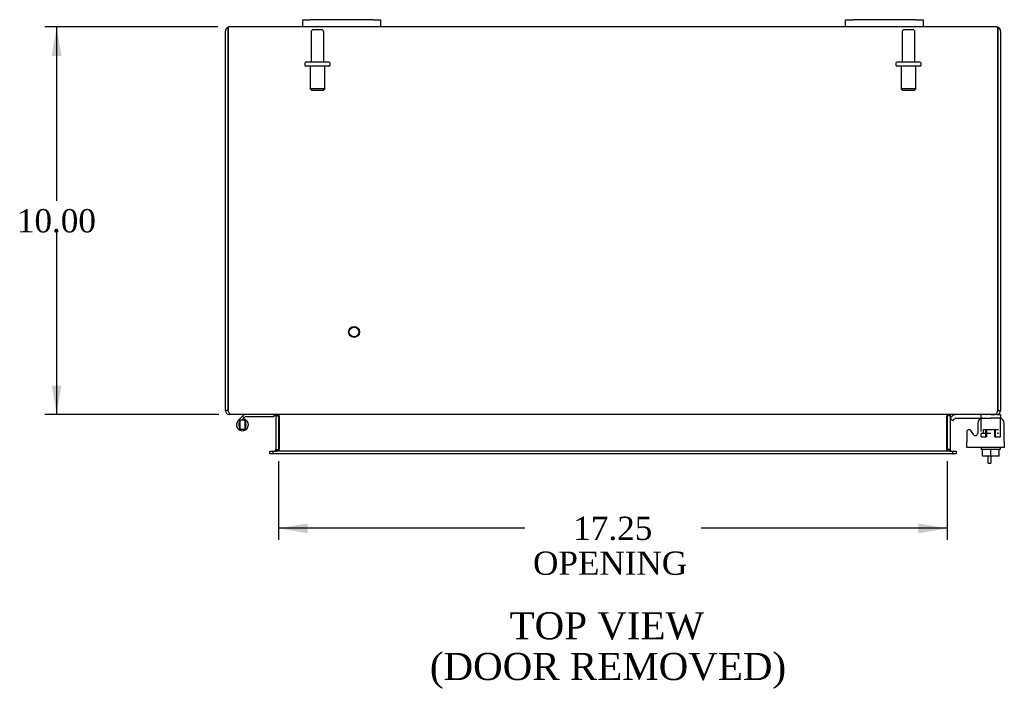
# Model space of a CAD drawing. Header units: inches. Extents: x 9 to 148, y 2 to 98.
# Tile 4 of 8: x 35 to 60, y 70 to 87. Entities that reach past the tile are written whole.
import ezdxf
from ezdxf.enums import TextEntityAlignment as Align

# ---------------------------------------------------------------- set-up
doc = ezdxf.new("R2010")
doc.units = ezdxf.units.IN
doc.header["$MEASUREMENT"] = 0
for name, color, linetype in [('COM40153-1', 7, 'CONTINUOUS'), ('COM42667', 7, 'CONTINUOUS'), ('COM42780', 7, 'CONTINUOUS'), ('COM48482', 7, 'CONTINUOUS'), ('DEFAULT', 7, 'CONTINUOUS'), ('FET07710', 7, 'CONTINUOUS'), ('HNG10620-26B', 7, 'CONTINUOUS'), ('HNG10620-26P', 7, 'CONTINUOUS'), ('SCC19011', 7, 'CONTINUOUS'), ('STD21878', 7, 'CONTINUOUS'), ('STD26094', 7, 'CONTINUOUS'), ('WAF25035', 7, 'CONTINUOUS')]:
    doc.layers.add(name, color=color, linetype=linetype)
doc.styles.add('SEACAD_TIMES_NEW_ROMAN', font='times.ttf')

# ---------------------------------------------------------------- blocks, each defined once
blk = doc.blocks.new('GDIMGGROUP4')
at = {"layer": 'DEFAULT', "linetype": 'Continuous'}
for points in [[(35.496, 86.167), (35.746, 86.167), (35.621, 86.917)], [(35.496, 77.667), (35.621, 76.917), (35.746, 77.667)]]:
    blk.add_hatch(color=136, dxfattribs=at).paths.add_polyline_path(points)
at = {"layer": 'DEFAULT', "color": 136, "linetype": 'Continuous'}
for p, q in [((39.783, 86.917), (35.321, 86.917)), ((35.621, 86.917), (35.621, 82.427)), ((35.621, 81.617), (35.621, 76.917)), ((39.809, 76.917), (35.321, 76.917))]:
    blk.add_line(p, q, dxfattribs=at)
at = {"layer": 'DEFAULT', "color": 136, "linetype": 'Continuous', "style": 'SEACAD_TIMES_NEW_ROMAN'}
blk.add_text('10.00', height=0.6, dxfattribs=at).set_placement((34.597, 82.217), align=Align.TOP_LEFT)
blk = doc.blocks.new('GDIMGGROUP18')
at = {"layer": 'DEFAULT', "linetype": 'Continuous'}
for points in [[(42.1, 73.858), (42.1, 74.108), (41.35, 73.983)], [(57.85, 73.858), (58.6, 73.983), (57.85, 74.108)]]:
    blk.add_hatch(color=136, dxfattribs=at).paths.add_polyline_path(points)
at = {"layer": 'DEFAULT', "color": 136, "linetype": 'Continuous'}
for p, q in [((41.35, 75.712), (41.35, 73.683)), ((58.6, 75.712), (58.6, 73.683)), ((47.703, 73.983), (41.35, 73.983)), ((58.6, 73.983), (52.247, 73.983))]:
    blk.add_line(p, q, dxfattribs=at)
at = {"layer": 'DEFAULT', "color": 136, "linetype": 'Continuous', "style": 'SEACAD_TIMES_NEW_ROMAN'}
for s, p in [('17.25', (48.951, 74.283)), ('OPENING ', (47.913, 73.383))]:
    blk.add_text(s, height=0.6, dxfattribs=at).set_placement(p, align=Align.TOP_LEFT)

msp = doc.modelspace()

# ---------------------------------------------------------------- linework, layer by layer
at = {"layer": 'COM40153-1', "color": 7}
for p, q in [((59.653, 75.667), (59.653, 75.845)), ((59.725, 75.845), (59.725, 75.667)), ((59.653, 75.667), (59.725, 75.667))]:
    msp.add_line(p, q, dxfattribs=at)
at = {"layer": 'COM42667', "color": 7}
for p, q in [((59.101, 76.47), (59.101, 76.214)), ((59.274, 76.405), (59.211, 76.502)), ((59.385, 76.697), (59.385, 76.437)), ((60.071, 76.214), (60.071, 76.697)), ((59.101, 76.071), (59.101, 76.214)), ((60.071, 76.214), (60.071, 76.071)), ((60.071, 76.071), (59.101, 76.071))]:
    msp.add_line(p, q, dxfattribs=at)
for centre, radius, start, end in [((59.51, 76.697), 0.125, 90, 180), ((59.946, 76.697), 0.125, 0, 90), ((59.161, 76.47), 0.06, 32.8455, 180), ((59.325, 76.437), 0.06, 212.8455, 0)]:
    msp.add_arc(centre, radius, start, end, dxfattribs=at)
at = {"layer": 'COM42780', "color": 7}
for p, q in [((58.672, 76.824), (58.722, 76.875)), ((58.672, 76.824), (58.739, 76.757)), ((58.739, 76.757), (58.79, 76.808)), ((58.824, 76.822), (59.722, 76.822)), ((58.857, 76.823), (58.857, 76.822)), ((58.857, 76.823), (58.917, 76.823)), ((58.917, 76.823), (58.917, 76.822)), ((58.917, 76.823), (58.945, 76.823)), ((58.945, 76.823), (58.945, 76.822)), ((58.945, 76.823), (59.107, 76.823)), ((59.058, 76.823), (59.058, 76.822)), ((59.107, 76.823), (59.107, 76.822)), ((59.472, 76.776), (59.472, 76.901)), ((59.722, 76.917), (59.825, 76.917)), ((59.972, 76.822), (59.722, 76.822)), ((59.867, 76.917), (59.972, 76.917)), ((59.972, 76.917), (59.972, 76.822)), ((59.972, 76.819), (59.972, 76.822)), ((59.972, 76.774), (59.972, 76.819)), ((59.972, 76.485), (59.972, 76.774)), ((59.527, 76.535), (59.917, 76.535)), ((59.527, 76.535), (59.527, 76.456)), ((59.597, 76.345), (59.597, 76.535)), ((59.615, 76.535), (59.615, 76.345)), ((59.828, 76.345), (59.828, 76.535)), ((59.847, 76.345), (59.847, 76.535)), ((59.972, 76.345), (59.972, 76.485)), ((59.472, 76.44), (59.722, 76.44)), ((59.472, 76.345), (59.472, 76.431)), ((59.472, 76.345), (59.615, 76.345)), ((59.828, 76.345), (59.972, 76.345)), ((59.887, 76.44), (59.917, 76.44)), ((59.917, 76.44), (59.917, 76.445))]:
    msp.add_line(p, q, dxfattribs=at)
for radius in [0.143, 0.048]:
    msp.add_arc((58.824, 76.774), radius, 90, 135, dxfattribs=at)
msp.add_ellipse((59.222, 75.816), major_axis=(0, 14.322), ratio=0.017455, start_param=-1.524085, end_param=-1.503851, dxfattribs=at)
msp.add_open_spline([(59.469, 76.814), (59.469, 76.815), (59.468, 76.817), (59.466, 76.82), (59.465, 76.822), (59.463, 76.822)], degree=3, knots=[0.6179659, 0.6179659, 0.6179659, 0.6179659, 0.75, 0.75, 1, 1, 1, 1], dxfattribs=at)
at = {"layer": 'COM48482', "color": 7}
for p, q in [((40.047, 86.809), (40.047, 86.91)), ((40.047, 86.91), (40.047, 86.809)), ((41.975, 86.917), (40.083, 86.917)), ((55.975, 86.917), (43.975, 86.917)), ((59.867, 86.917), (57.975, 86.917)), ((59.903, 86.809), (59.903, 86.91)), ((59.903, 86.91), (59.903, 86.809)), ((39.975, 77.025), (39.975, 86.809)), ((40.047, 86.809), (40.047, 77.025)), ((40.047, 77.025), (40.047, 86.809)), ((59.903, 77.025), (59.903, 86.809)), ((59.903, 86.809), (59.903, 77.025)), ((59.975, 86.809), (59.975, 77.025)), ((40.047, 77.025), (39.975, 77.025)), ((59.903, 77.025), (59.975, 77.025)), ((40.083, 76.941), (40.083, 76.917)), ((40.107, 76.917), (40.083, 76.917)), ((59.841, 76.917), (40.109, 76.917)), ((41.278, 76.881), (41.278, 76.012)), ((41.278, 76.881), (41.35, 76.881)), ((41.35, 76.881), (41.35, 76.012)), ((41.363, 76.881), (41.363, 76.012)), ((58.587, 76.012), (58.587, 76.881)), ((58.672, 76.881), (58.6, 76.881)), ((58.6, 76.881), (58.6, 76.012)), ((58.672, 76.881), (58.672, 76.012)), ((59.867, 76.917), (59.843, 76.917)), ((59.867, 76.941), (59.867, 76.917)), ((41.12, 75.904), (41.12, 75.976)), ((41.12, 75.976), (41.196, 75.976)), ((41.204, 75.976), (41.196, 75.976)), ((41.204, 75.976), (41.249, 75.976)), ((41.204, 75.976), (41.204, 75.904)), ((58.702, 75.976), (41.249, 75.976)), ((41.278, 76.012), (41.35, 76.012)), ((58.672, 76.012), (58.6, 76.012)), ((58.702, 75.976), (58.747, 75.976)), ((58.747, 75.976), (58.754, 75.976)), ((58.747, 75.904), (58.747, 75.976)), ((58.754, 75.976), (58.83, 75.976)), ((58.83, 75.976), (58.83, 75.904)), ((41.196, 75.904), (41.12, 75.904)), ((41.204, 75.904), (41.196, 75.904)), ((41.249, 75.904), (41.204, 75.904)), ((58.702, 75.904), (41.249, 75.904)), ((58.747, 75.904), (58.702, 75.904)), ((58.747, 75.904), (58.754, 75.904)), ((58.83, 75.904), (58.754, 75.904))]:
    msp.add_line(p, q, dxfattribs=at)
for centre, radius, start, end in [((40.083, 86.809), 0.108, 109.4712, 180), ((40.083, 86.809), 0.108, 90, 109.4712), ((59.867, 86.809), 0.108, 70.5288, 90), ((59.867, 86.809), 0.108, 0, 70.5288), ((40.083, 77.025), 0.108, 180, 270), ((40.083, 77.025), 0.036, 180, 218.7233), ((59.867, 77.025), 0.108, 270, 360), ((59.867, 77.025), 0.036, 321.2767, 0), ((41.242, 76.881), 0.036, 0, 90), ((41.242, 76.881), 0.108, 0, 10.3965), ((58.708, 76.881), 0.108, 169.6031, 180), ((58.708, 76.881), 0.036, 90, 180), ((41.242, 76.012), 0.036, 270, 360), ((41.242, 76.012), 0.108, 349.6015, 0), ((58.708, 76.012), 0.108, 180, 190.3994), ((58.708, 76.012), 0.036, 180, 270)]:
    msp.add_arc(centre, radius, start, end, dxfattribs=at)
for centre, start_param, end_param in [((40.083, 86.809), 3.141593, 3.48143), ((59.867, 86.809), 2.801756, 3.141593)]:
    msp.add_ellipse(centre, major_axis=(0, -0.108), ratio=0.997813, start_param=start_param, end_param=end_param, dxfattribs=at)
for points, knots in [([(40.109, 76.917), (40.104, 76.917), (40.099, 76.919), (40.088, 76.93), (40.083, 76.938), (40.073, 76.958), (40.068, 76.97), (40.057, 76.996), (40.052, 77.011), (40.047, 77.025)], [0, 0, 0, 0, 0.25, 0.25, 0.5, 0.5, 0.75, 0.75, 1, 1, 1, 1]), ([(59.903, 77.025), (59.898, 77.011), (59.893, 76.996), (59.882, 76.97), (59.877, 76.958), (59.867, 76.938), (59.862, 76.93), (59.852, 76.919), (59.846, 76.917), (59.841, 76.917)], [0, 0, 0, 0, 0.25, 0.25, 0.5, 0.5, 0.75, 0.75, 1, 1, 1, 1]), ([(41.363, 76.881), (41.363, 76.882), (41.363, 76.884), (41.361, 76.888), (41.36, 76.89), (41.356, 76.894), (41.353, 76.897), (41.345, 76.902), (41.34, 76.904), (41.331, 76.907), (41.326, 76.908), (41.311, 76.912), (41.301, 76.914), (41.281, 76.916), (41.27, 76.917), (41.26, 76.917)], [0, 0, 0, 0, 0.0625, 0.0625, 0.125, 0.125, 0.25, 0.25, 0.375, 0.375, 0.5, 0.5, 0.75, 0.75, 1, 1, 1, 1]), ([(58.69, 76.917), (58.68, 76.917), (58.669, 76.916), (58.649, 76.914), (58.639, 76.912), (58.624, 76.908), (58.619, 76.907), (58.61, 76.904), (58.606, 76.902), (58.598, 76.897), (58.594, 76.894), (58.59, 76.89), (58.589, 76.888), (58.587, 76.884), (58.587, 76.882), (58.587, 76.881)], [0, 0, 0, 0, 0.25, 0.25, 0.5, 0.5, 0.625, 0.625, 0.75, 0.75, 0.875, 0.875, 0.9375, 0.9375, 1, 1, 1, 1]), ([(41.26, 75.976), (41.27, 75.976), (41.281, 75.976), (41.301, 75.978), (41.311, 75.98), (41.326, 75.984), (41.331, 75.985), (41.34, 75.989), (41.345, 75.991), (41.353, 75.995), (41.356, 75.998), (41.36, 76.003), (41.361, 76.004), (41.363, 76.008), (41.363, 76.01), (41.363, 76.012)], [0, 0, 0, 0, 0.25, 0.25, 0.5, 0.5, 0.625, 0.625, 0.75, 0.75, 0.875, 0.875, 0.9375, 0.9375, 1, 1, 1, 1]), ([(58.587, 76.012), (58.587, 76.01), (58.587, 76.008), (58.589, 76.004), (58.59, 76.003), (58.594, 75.998), (58.598, 75.995), (58.606, 75.991), (58.61, 75.989), (58.619, 75.985), (58.624, 75.984), (58.639, 75.98), (58.649, 75.978), (58.669, 75.976), (58.68, 75.976), (58.69, 75.976)], [0, 0, 0, 0, 0.0625, 0.0625, 0.125, 0.125, 0.25, 0.25, 0.375, 0.375, 0.5, 0.5, 0.75, 0.75, 1, 1, 1, 1])]:
    msp.add_open_spline(points, degree=3, knots=knots, dxfattribs=at)
at = {"layer": 'FET07710', "color": 7}
for p, q in [((41.975, 87.104), (42.163, 87.104)), ((41.975, 86.917), (41.975, 87.104)), ((42.163, 86.917), (41.975, 86.917)), ((43.788, 87.104), (42.163, 87.104)), ((43.788, 86.917), (42.163, 86.917)), ((43.788, 87.104), (43.975, 87.104)), ((43.975, 86.917), (43.788, 86.917)), ((43.975, 87.104), (43.975, 86.917)), ((55.975, 87.104), (56.163, 87.104)), ((55.975, 86.917), (55.975, 87.104)), ((56.163, 86.917), (55.975, 86.917)), ((57.788, 87.104), (56.163, 87.104)), ((57.788, 86.917), (56.163, 86.917)), ((57.788, 87.104), (57.975, 87.104)), ((57.975, 86.917), (57.788, 86.917)), ((57.975, 87.104), (57.975, 86.917))]:
    msp.add_line(p, q, dxfattribs=at)
at = {"layer": 'HNG10620-26B', "color": 7}
for p, q in [((40.414, 76.873), (40.305, 76.764)), ((40.457, 76.83), (40.397, 76.77)), ((40.432, 76.891), (40.414, 76.873)), ((40.414, 76.873), (40.457, 76.83)), ((40.46, 76.802), (40.45, 76.77)), ((40.474, 76.848), (40.457, 76.83)), ((41.23, 76.857), (40.495, 76.857)), ((41.23, 76.917), (41.23, 76.857))]:
    msp.add_line(p, q, dxfattribs=at)
for centre, radius, start, end in [((40.414, 76.655), 0.154, 135, 72.8181), ((40.495, 76.828), 0.089, 90, 135), ((40.495, 76.828), 0.029, 90, 135)]:
    msp.add_arc(centre, radius, start, end, dxfattribs=at)
at = {"layer": 'HNG10620-26P', "color": 7}
for p, q in [((40.349, 76.77), (40.349, 76.54)), ((40.479, 76.77), (40.349, 76.77)), ((40.479, 76.77), (40.479, 76.54)), ((40.349, 76.54), (40.479, 76.54))]:
    msp.add_line(p, q, dxfattribs=at)
for centre, start, end in [((40.583, 76.651), 152.9012, 179.0261), ((40.246, 76.651), 0.9722, 27.1006), ((40.583, 76.66), 180.9722, 207.1004), ((40.246, 76.66), 332.9006, 359.0262)]:
    msp.add_arc(centre, 0.262, start, end, dxfattribs=at)
at = {"layer": 'SCC19011', "color": 7}
for p, q in [((59.507, 75.845), (59.507, 76.026)), ((59.722, 75.845), (59.722, 76.026)), ((59.937, 75.845), (59.937, 76.026)), ((59.722, 75.845), (59.507, 75.845)), ((59.937, 75.845), (59.722, 75.845))]:
    msp.add_line(p, q, dxfattribs=at)
at = {"layer": 'STD21878', "color": 7}
for radius in [0.141, 0.125]:
    msp.add_circle((43.297, 79.049), radius, dxfattribs=at)
at = {"layer": 'STD26094', "color": 7}
for p, q in [((42.185, 86.785), (42.185, 86.008)), ((42.455, 86.845), (42.245, 86.845)), ((42.515, 86.008), (42.515, 86.785)), ((57.435, 86.785), (57.435, 86.008)), ((57.705, 86.845), (57.495, 86.845)), ((57.765, 86.008), (57.765, 86.785)), ((42.025, 85.978), (42.025, 85.938)), ((42.645, 86.008), (42.055, 86.008)), ((42.645, 85.908), (42.055, 85.908)), ((42.163, 85.908), (42.163, 85.32)), ((42.538, 85.32), (42.538, 85.908)), ((42.675, 85.938), (42.675, 85.978)), ((57.275, 85.978), (57.275, 85.938)), ((57.895, 86.008), (57.305, 86.008)), ((57.895, 85.908), (57.305, 85.908)), ((57.413, 85.908), (57.413, 85.32)), ((57.788, 85.32), (57.788, 85.908)), ((57.925, 85.938), (57.925, 85.978)), ((42.538, 85.32), (42.163, 85.32)), ((42.163, 85.32), (42.2, 85.283)), ((42.2, 85.283), (42.5, 85.283)), ((42.5, 85.283), (42.538, 85.32)), ((57.788, 85.32), (57.413, 85.32)), ((57.413, 85.32), (57.45, 85.283)), ((57.45, 85.283), (57.75, 85.283)), ((57.75, 85.283), (57.788, 85.32))]:
    msp.add_line(p, q, dxfattribs=at)
for centre, radius, start, end in [((42.245, 86.785), 0.06, 90, 180), ((42.455, 86.785), 0.06, 0, 90), ((57.495, 86.785), 0.06, 90, 180), ((57.705, 86.785), 0.06, 0, 90), ((42.055, 85.978), 0.03, 90, 180), ((42.055, 85.938), 0.03, 180, 270), ((42.645, 85.978), 0.03, 0, 90), ((42.645, 85.938), 0.03, 270, 0), ((57.305, 85.978), 0.03, 90, 180), ((57.305, 85.938), 0.03, 180, 270), ((57.895, 85.978), 0.03, 0, 90), ((57.895, 85.938), 0.03, 270, 0)]:
    msp.add_arc(centre, radius, start, end, dxfattribs=at)
at = {"layer": 'WAF25035', "color": 7}
for p, q in [((59.472, 76.071), (59.472, 76.026)), ((59.472, 76.026), (59.972, 76.026)), ((59.972, 76.026), (59.972, 76.071))]:
    msp.add_line(p, q, dxfattribs=at)

# ---------------------------------------------------------------- block references
at = {"layer": 'DEFAULT', "color": 7}
for name in ['GDIMGGROUP4', 'GDIMGGROUP18']:
    msp.add_blockref(name, (0, 0), dxfattribs=at)

# ---------------------------------------------------------------- texts
at = {"layer": 'DEFAULT', "color": 7, "style": 'SEACAD_TIMES_NEW_ROMAN'}
for s, p in [('TOP VIEW', (47.308, 71.819)), ('(DOOR REMOVED)', (45.251, 70.769))]:
    msp.add_text(s, height=0.7, dxfattribs=at).set_placement(p, align=Align.TOP_LEFT)

doc.saveas('drawing.dxf')
